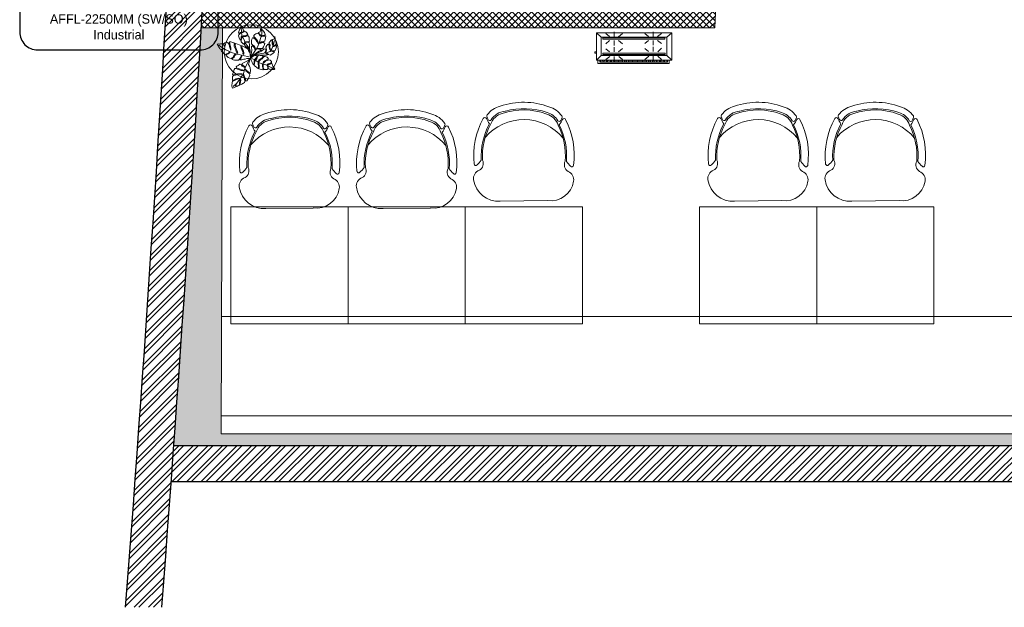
# Model space of a CAD drawing. Header units: millimetres. Extents: x 256680 to 410391, y -77299 to -22623.
# Tile 156 of 241: x 363954 to 369416, y -34256 to -30999. Entities that reach past the tile are written whole.
import ezdxf

# ---------------------------------------------------------------- set-up
doc = ezdxf.new("R2010")
doc.units = ezdxf.units.MM
doc.header["$LTSCALE"] = 2.5
doc.linetypes.add('HIDDENX2', pattern=[19.05, 12.7, -6.35])
for name, color, linetype, lineweight in [('ELEVATION 1', 143, 'Continuous', 18), ('ELEVATION 3', 23, 'Continuous', 13), ('FURNITURES', 30, 'Continuous', 15), ('HATCH LIGHT', 250, 'Continuous', 0), ('L4', 7, 'Continuous', 25), ('TREES', 55, 'Continuous', 5), ('WALL', 132, 'Continuous', 25)]:
    doc.layers.add(name, color=color, linetype=linetype, lineweight=lineweight)
doc.styles.add('CKD_Dimension Text', font='BOOKOSI.TTF')

# ---------------------------------------------------------------- blocks, each defined once
blk = doc.blocks.new('04P-CH~1')
blk.add_line((-0.6031, 0.6002), (-0.3259, 0.597))
for centre, radius, start, end in [((-0.6123, 0.4516), 0.1489, 86.45826, 170.84441), ((-0.3081, 0.4618), 0.1363, 9.13239, 97.50787), ((-0.7092, 0.4672), 0.0508, 170.84441, 251.00231), ((-0.2234, 0.474), 0.0508, 290.59406, 10.75195), ((-0.7491, 0.3792), 0.0464, 334.70337, 59.67207), ((-0.181, 0.3871), 0.0464, 121.92429, 206.89299), ((-0.3026, 0.3344), 0.456, 173.92961, 208.62433), ((-0.7462, 0.3807), 0.01, 46.56635, 168.96112), ((-0.9103, 0.2073), 0.2488, 38.01323, 46.56635), ((-0.3125, 0.3391), 0.4025, 176.94568, 208.36885), ((-0.3123, 0.339), 0.3954, 177.0537, 208.52316), ((-0.6165, 0.3348), 0.3954, 333.0732, 4.54266), ((-0.6164, 0.3348), 0.4025, 333.22752, 4.65068), ((-0.6261, 0.3299), 0.456, 332.97204, 7.66676), ((-0.0151, 0.2198), 0.2488, 135.03001, 143.58313), ((-0.184, 0.3885), 0.01, 12.63524, 135.03001), ((-0.465, 0.421), 0.2985, 220.6848, 320.38834), ((-0.6935, 0.1195), 0.01, 200.82595, 338.53261), ((-0.5509, 0.0634), 0.1433, 143.88699, 158.53261), ((-0.5509, 0.0634), 0.1371, 154.57208, 162.69848), ((-0.6657, 0.118), 0.01, 32.6756, 154.57208), ((-0.5651, 0.1825), 0.1, 198.86575, 254.77146), ((-0.5651, 0.1825), 0.1095, 212.6756, 265.19021), ((-0.3595, 0.1854), 0.1, 286.8249, 342.73061), ((-0.3595, 0.1854), 0.1095, 286.8249, 328.92077), ((-0.2571, 0.1237), 0.01, 27.02428, 148.92077), ((-0.3704, 0.0659), 0.1433, 23.06375, 37.70938), ((-0.3704, 0.0659), 0.1371, 18.89788, 27.02428), ((-0.2294, 0.126), 0.01, 203.06375, 340.77041), ((-0.6722, 0.1012), 0.01, 162.69848, 217.18732), ((-0.5651, 0.1825), 0.1445, 217.18732, 254.77146), ((-0.4661, 0.4573), 0.3918, 251.35616, 290.2402), ((-0.5751, 0.0635), 0.01, 75.17077, 85.19021), ((-0.4624, 0.4792), 0.4208, 254.83048, 288.66311), ((-0.3595, 0.1854), 0.1445, 286.8249, 324.40904), ((-0.2501, 0.1071), 0.01, 324.40904, 18.89788), ((-0.4661, 0.456), 0.435, 251.64897, 289.94739)]:
    blk.add_arc(centre, radius, start, end)
blk = doc.blocks.new('sdfvx')
at = {"layer": 'TREES'}
for p, q in [((2.9, 3.2), (23.7, -7.5)), ((23.7, -7.5), (56.9, -26.3)), ((56.9, -26.3), (77.7, -35.4)), ((77.7, -35.4), (104.4, -43.9)), ((104.4, -43.9), (135.7, -59.1)), ((135.7, -59.1), (160.2, -69.7))]:
    blk.add_line(p, q, dxfattribs=at)
for points in [[(-1.3, 38.9), (-10.2, 63.8), (-20.1, 72.7), (-38.5, 89.1), (-41, 94.8), (-40, 99.2), (-37.3, 106.3), (-39.7, 109.6), (-43.8, 101.4), (-47.3, 97), (-51.7, 101.3), (-56.3, 106.6), (-63.8, 112.6), (-64.3, 123), (-61.4, 131.8), (-57.4, 142.4), (-57.9, 150.7), (-62.5, 147.3), (-63.1, 140.3), (-66.7, 129.6), (-69.9, 124.7), (-73, 128.9), (-76.7, 141), (-81.1, 153.7), (-79.6, 161.3), (-71, 168.8), (-62.4, 177.1), (-67.7, 177.4), (-73.1, 171.6), (-80.7, 171), (-79.9, 182.5), (-74.7, 195), (-69.7, 206.8), (-65.6, 218.2), (-52.1, 202.6), (-49.2, 193.9), (-45.2, 189.6), (-48.3, 182.9), (-55.8, 179.5), (-58.2, 174.4), (-51.6, 177.2), (-43.2, 180.6), (-40.1, 184.7), (-32.8, 180.7), (-24.7, 173.7), (-18.8, 162.9), (-29.3, 155.8), (-42, 154.3), (-50.9, 153), (-51.1, 148.9), (-42.3, 149.3), (-31.9, 149.5), (-21.4, 153), (-15.1, 153.7), (-10, 145.9), (-8.3, 134.5), (-9.4, 127.2), (-7.5, 117.4), (-13.9, 112.9), (-26.6, 113.9), (-32.9, 113.6), (-33, 110.2), (-27.1, 110.6), (-14, 109.2), (-8.2, 109.6), (-7.2, 90.4), (-5.9, 70.7), (-1.8, 49.8)], [(165.3, 149.4), (168, 135.7), (170.3, 123.2), (173.6, 104), (174.2, 97.3), (162.8, 88.9), (155.4, 86.4), (153.3, 82.6), (157.9, 82.5), (165.2, 84.5), (171.4, 88.6), (176.4, 87.9), (177.7, 79.6), (174, 71.6), (168.5, 54.1), (162.5, 51.5), (150.8, 51.1), (141, 53.5), (137.8, 52), (142, 49.8), (155.1, 45.4), (163, 44.3), (161, 40.6), (154.2, 36), (144.2, 29.8), (134.1, 22.7), (122.5, 26.3), (113, 34.8), (105.2, 36.9), (109.2, 32.8), (116.2, 28.3), (115.5, 23.8), (108.8, 23.2), (87.1, 23.3), (50.4, 25.6), (31.9, 26.7), (52.7, 37.4), (75.6, 49.3), (91.7, 66.2), (103.1, 64), (104.3, 54.8), (97.8, 41.5), (99.6, 39.8), (106.4, 48.4), (109, 59.7), (105.8, 69.2), (104.5, 77.5), (110, 87.8), (118, 97.8), (126.8, 91.5), (127.1, 76.3), (130.8, 60.1), (135.3, 55.9), (133.8, 66.7), (132, 78.6), (132.6, 89.7), (128.7, 98.3), (124.6, 105), (130.5, 114.2), (137.8, 122.3), (142.4, 126.7), (147.2, 117.4), (147.2, 99.7), (150.4, 90.6), (152.3, 96.9), (151.2, 113.8), (150.3, 121.5), (146.8, 129.1), (156.6, 130.2), (161.3, 131.1)], [(-226.4, 96.3), (-222.5, 90.6), (-218.1, 84.3), (-214.3, 76.7), (-209.3, 68.5), (-205.8, 62.3), (-199.3, 61.8), (-192.5, 63.4), (-185, 69.4), (-184.2, 65.8), (-190.2, 60.5), (-199.7, 59.2), (-200.3, 54.9), (-197, 50), (-189, 41.8), (-182.1, 34.7), (-173.8, 27.7), (-164.1, 30.8), (-154.9, 33.8), (-148, 39), (-141.9, 44.3), (-137.8, 41.9), (-144.9, 35.5), (-151.8, 30.7), (-159.8, 27.1), (-164.9, 25.1), (-168.4, 22.1), (-163.4, 17.4), (-150.9, 6.4), (-141, 1.5), (-132.1, -0.7), (-118.9, 8.4), (-112.5, 19.4), (-103.6, 28.7), (-97.7, 26.9), (-106.5, 20.7), (-112, 10.1), (-119.2, 2.7), (-124.9, -2.6), (-124.6, -7.1), (-118.5, -10.1), (-108.5, -11.6), (-96.6, -11.5), (-81.3, -12), (-74.5, -4.6), (-66.8, 9.3), (-62, 21.4), (-59.9, 14.5), (-66.7, 0.5), (-70.1, -4.8), (-71.8, -7.6), (-70, -10.1), (-59.2, -8.5), (-44.6, -5.3), (-36.4, -3.4), (-25.8, -0.1), (-18.2, 1), (-0.1, 1), (-1.3, 14.4), (-2.3, 32.1), (-6.4, 42.9), (-13, 52.6), (-16.8, 62.8), (-27.5, 71), (-39.3, 77.5), (-56.6, 86.2), (-59.3, 82.6), (-58.7, 71.5), (-53.1, 61.5), (-47.6, 50.5), (-45.4, 38.3), (-46.3, 28.8), (-49.6, 27.5), (-52.7, 30.6), (-50.9, 43.1), (-57.1, 55.4), (-61.2, 63.5), (-64.8, 78.1), (-64.2, 88.6), (-76.4, 92.5), (-88.6, 96.5), (-100.7, 101.3), (-104.7, 97.9), (-104.8, 90.9), (-99.2, 72), (-94.2, 60.8), (-90.2, 51.4), (-86.5, 37.2), (-91.3, 34.8), (-97.1, 49.7), (-102.7, 65.5), (-110.9, 82.1), (-111.5, 93.2), (-109.9, 101.8), (-113.6, 106.3), (-126.6, 110.8), (-132.6, 112.5), (-142.2, 112.6), (-145.3, 109.5), (-141.2, 101.4), (-139, 88.8), (-133.4, 73), (-132.6, 63.2), (-133.4, 57.6), (-136.8, 58.5), (-138.6, 67.1), (-142, 80.4), (-145.6, 95), (-151.7, 105.1), (-161.5, 110.5), (-166.9, 109.5), (-174.9, 105.8), (-180.3, 99.1), (-175.7, 85.2), (-179.4, 80.5), (-180.9, 88.6), (-184.6, 96.6), (-187.4, 101.9), (-194.7, 99.9), (-204.5, 99.1), (-210.9, 97.3), (-219.5, 99)], [(165.1, -71.2), (159.6, -74.1), (154.6, -75.3), (145.4, -74.3), (134.4, -73), (125.4, -72.4), (121.2, -68.6), (120.5, -61.7), (119.5, -53.5), (116.4, -52.4), (117.8, -58.4), (118, -66.2), (116.4, -72.4), (113.3, -73.9), (106.1, -74.4), (99.3, -75.4), (93.8, -75.2), (87.5, -69.5), (86.7, -57.8), (86.1, -48.1), (85.7, -40), (81.7, -40.7), (82.2, -53), (84, -64.8), (85.6, -72.1), (86, -76), (83.9, -76.7), (74, -74.3), (65.6, -71.8), (57.6, -69.4), (58.1, -59.2), (57.7, -46.3), (56.1, -35.4), (56.3, -29.3), (53.9, -26.1), (52.1, -29.7), (53, -40.8), (55.2, -50.7), (54.8, -59.7), (51.1, -67.5), (47, -64.7), (41.7, -59.4), (33.7, -54.4), (25.8, -46.5), (26, -34.3), (29.2, -20.6), (28.5, -12.1), (25.8, -15.3), (24.9, -21.9), (24.1, -31.8), (23, -37.1), (23.3, -41.6), (20.5, -41.2), (16.6, -36.5), (11.4, -28), (8.7, -20.2), (4, -10.5), (0, 0), (6.9, 7.7), (15.7, 13.2), (22, 18.4), (29.3, 20.6), (39.7, 20.7), (46, 17.5), (43.2, 11.8), (36.5, 3.4), (32.2, -2.1), (31.3, -6.4), (37.3, -7.3), (41.9, -1.5), (48.6, 13.3), (52.7, 19.4), (56.9, 21.7), (65.2, 21.5), (75, 20.1), (81.5, 18.5), (84.9, 12.6), (78.6, 5.1), (66, -4.3), (57.2, -11.8), (54.6, -18.8), (56.7, -22), (62.7, -14.2), (71.1, -7.3), (79.6, -1.5), (86.6, 6.9), (92, 13.2), (97.6, 14), (106.7, 12), (113.3, 8.8), (122.3, -2.1), (113.4, -6), (97.1, -16.5), (89.3, -23.5), (85.4, -28.4), (84.1, -33.3), (89, -32.7), (94.3, -24.8), (105.1, -16.7), (114.6, -13.3), (125.3, -8), (133, -10.7), (138.6, -16.4), (142.1, -21.4), (143.2, -27.9), (131.4, -33), (120.9, -37), (114.1, -41.5), (116.9, -44.5), (124.5, -40.7), (132, -37.9), (142.5, -32.1), (145.8, -33.8), (147.3, -38.9), (151, -51.6), (157.4, -60.3), (163.3, -68.5)], [(-123.3, -201.7), (-115.2, -199.8), (-109.7, -197.5), (-103.9, -193.6), (-101.9, -186.6), (-99.6, -177.6), (-96.6, -178.6), (-97.7, -186.2), (-96.2, -190.1), (-93, -189.5), (-86.1, -185.3), (-79.5, -182.6), (-75.7, -177.9), (-74, -166.3), (-71.8, -151), (-70.6, -142.4), (-67.8, -140.7), (-66.9, -145.5), (-68.2, -160.6), (-71.6, -175.8), (-68.4, -178.3), (-59.5, -173.5), (-52.9, -170.8), (-46.7, -167.6), (-41.8, -162.6), (-39.4, -153.1), (-41.9, -137.7), (-45.2, -124.7), (-50, -111.1), (-48.8, -106), (-45.6, -109.1), (-43.5, -116.7), (-39.5, -128.1), (-33.8, -143), (-33.6, -152.9), (-25.7, -152.5), (-17.5, -141.2), (-13.6, -136), (-10.4, -128.2), (-3.8, -112.8), (-12.3, -100), (-21, -93.4), (-31.4, -83.1), (-34.5, -75.4), (-35.3, -70.1), (-32.1, -73.1), (-28, -81), (-18.3, -89.1), (-7.8, -99), (-2.4, -101.8), (-1.3, -97.3), (-1.1, -81.2), (-2.8, -64.4), (-6.2, -52), (-12.8, -40.1), (-11.6, -31.5), (-1.8, -3.3), (-15.6, -12.7), (-30.1, -19.5), (-56.8, -34.4), (-57, -36.5), (-52.4, -45.6), (-38.5, -56.1), (-36.4, -63.7), (-41.7, -60.3), (-56.4, -51.8), (-64.2, -39.6), (-70.3, -38.2), (-71, -37.8), (-73.4, -39.2), (-84.9, -46.4), (-93.4, -51.9), (-98.3, -56.9), (-95.6, -63), (-83.6, -66.8), (-70.3, -71.8), (-53.5, -77.8), (-46.3, -81.5), (-49.5, -82.1), (-63.3, -80.6), (-81.6, -74.3), (-99.8, -67.6), (-106.5, -67.1), (-111.7, -74.2), (-116.5, -89.6), (-120.7, -100.9), (-122.1, -110.6), (-110.6, -109.6), (-88.9, -103.4), (-71.2, -103.3), (-59.3, -103.5), (-60.4, -107.5), (-73.3, -106.7), (-86.6, -108.9), (-101.8, -113.5), (-115.1, -115.7), (-121.6, -121.5), (-122.8, -133.3), (-123.1, -146.2), (-109.4, -145.1), (-97.1, -139.1), (-81.9, -134.5), (-73.3, -135.7), (-83.6, -138.9), (-99.9, -143.8), (-113.4, -151.2), (-121.9, -152.6), (-124.2, -168.4), (-126.1, -181.6), (-127.3, -190.3), (-125.5, -195.2)]]:
    blk.add_lwpolyline(points, close=True, dxfattribs=at)
for points in [[(-7.7, 66.8), (-34.5, 102.6), (-43.2, 125.8), (-58.3, 156.2), (-62.1, 181.6), (-63.4, 210.4)], [(2.2, 10.2), (5, 26.5), (7.7, 41.8), (8.4, 57.4), (7.3, 73.8), (6.7, 84), (10.9, 85.4), (20.8, 79.9), (26.7, 71.5), (30.3, 61.8), (35.2, 64.2), (32.3, 72.2), (26.8, 83.1), (15.1, 89.8), (6.3, 99.2), (6.9, 110.2), (7.1, 121.9), (9.1, 132.2), (13.9, 141.1), (21, 141.1), (36.3, 127.8), (44, 114.5), (50.8, 101.9), (54.9, 105.9), (50.8, 116.1), (43.8, 127.2), (30.5, 140.8), (22.2, 149.5), (22.3, 157.1), (29.8, 163.6), (36.9, 167.7), (48.9, 173), (57.9, 165.2), (64.3, 153.6), (70.6, 151.7), (68.9, 157.5), (61, 166.2), (54, 173.3), (55.4, 176.1), (65.7, 181.2), (68.5, 193.5), (70.1, 204.9), (77.6, 196.7), (85.9, 187.4), (95.3, 175.5), (99.2, 163.8), (95.7, 157.2), (81.7, 155.2), (73.9, 153.2), (76.3, 148.9), (88.2, 150.7), (97, 152), (103.2, 153.1), (101.4, 140.7), (100.2, 128.7), (98.3, 118.9), (91.2, 115.3), (73.5, 112.3), (66.4, 108.3), (63.1, 103.2), (69.4, 104.8), (77, 108.3), (88.7, 108.6), (96.2, 101), (93.8, 87.6), (88.4, 78.3), (81.4, 68.2), (73.3, 68.3), (56, 67.8), (45, 68.4), (48.1, 65.4), (57.4, 63), (70.4, 62.2), (72.5, 59.3), (68.4, 55.4), (58.9, 49.1), (48.3, 42.1), (2.2, 10.2)], [(7.1, 16.6), (24.6, 42.9), (45.7, 73.3), (59.9, 105.2), (68.8, 135.8), (76.5, 164.5), (77.1, 183.1), (72.5, 197)], [(-11.4, 11.4), (-48.8, 21.2), (-90, 28.5), (-123.3, 39), (-167.1, 59.3), (-204.3, 81.9), (-215.3, 91.4)], [(49, 29.8), (74.4, 33.8), (106, 38.8), (132.5, 47.2), (145.5, 66.6), (156.7, 95.3), (163.7, 123.1)], [(-10.9, -12.4), (-38, -67.1), (-48.5, -100.9), (-65.4, -131.7), (-95.4, -170.4), (-117.8, -189)]]:
    blk.add_lwpolyline(points, dxfattribs=at)
for radius, start, end in [(74.1, 67.95601, 75.26504), (74.1, 51.32077, 54.25267), (74.1, 9.82277, 13.08212), (101.6, 19.22151, 20.02126), (101.6, 238.66923, 240.98647)]:
    blk.add_arc((2.6, 7.3), radius, start, end, dxfattribs=at)
blk = doc.blocks.new('kjdfhjakld')
for points in [[(221, 83.3), (-278.8, 83.3), (-278.8, -97.2), (221, -97.2)], [(198.2, 97.9), (-249.8, 97.9), (-249.8, 83.3), (198.2, 83.2)], [(190.4, 52.9), (190.4, -69.3), (-247.4, -69.3), (-247.4, 52.9)], [(-247.4, -69.3), (190.4, -69.3), (190.4, 52.9), (-247.4, 52.9)], [(179.9, 46.6), (-235, 46.6), (-235, 38.3), (179.9, 38.3)], [(-235, 38.3), (179.9, 38.3), (179.9, 46.6), (-235, 46.6)], [(179.6, -56.2), (-233, -56.2), (-233, -64.5), (179.6, -64.5)], [(-233, -64.5), (179.6, -64.5), (179.6, -56.2), (-233, -56.2)]]:
    blk.add_lwpolyline(points, close=True)
for points in [[(-247.4, 52.9), (-278.2, 80.9), (-278.2, 80.9)], [(212.7, 83.3), (212.7, 106.6), (-261.8, 106.6), (-261.8, 83.3)], [(-261.8, 83.3), (-261.8, 106.6), (212.7, 106.6), (212.7, 83.3)], [(-241.7, 83.2), (-241.6, 97.6), (-241.6, 97.6)], [(-231.3, 85.5), (-231.2, 97.5), (-231.2, 97.5)], [(-223.3, 85.4), (-223.2, 97.5), (-223.2, 97.5)], [(-212.8, 85.3), (-212.7, 97.4), (-212.7, 97.4)], [(-186, 58.2), (-210, 79.1), (-210, 79.1)], [(-204.8, 85.3), (-204.7, 97.3), (-204.7, 97.3)], [(-196.8, 85.2), (-196.7, 97.2), (-196.7, 97.2)], [(-186.3, 85.1), (-186.2, 97.1), (-186.2, 97.1)], [(-177.5, 85), (-177.4, 97.1), (-177.4, 97.1)], [(-167.9, 85), (-167.8, 97), (-167.8, 97)], [(-159.1, 84.9), (-159, 96.9), (-159, 96.9)], [(-154.7, 58.1), (-154.6, 89.4), (-154.6, 89.4)], [(-151, 84.8), (-150.9, 96.8), (-150.9, 96.8)], [(-140.6, 84.7), (-140.5, 99.2), (-140.5, 99.2)], [(-132.6, 84.7), (-132.4, 99.1), (-132.4, 99.1)], [(-125.8, 58), (-99.3, 80.4), (-99.3, 80.4)], [(-124.5, 84.6), (-124.4, 99), (-124.4, 99)], [(-114.1, 84.5), (-114, 98.9), (-114, 98.9)], [(-106.1, 84.4), (-106, 98.9), (-106, 98.9)], [(-95.7, 84.3), (-95.5, 98.8), (-95.5, 98.8)], [(-87.6, 84.3), (-87.5, 98.7), (-87.5, 98.7)], [(-79.6, 84.2), (-79.5, 98.7), (-79.5, 98.7)], [(-69.2, 84.1), (-69, 98.6), (-69, 98.6)], [(-61.1, 84), (-61, 98.5), (-61, 98.5)], [(-50.7, 84), (-52.2, 98.4), (-52.2, 98.4)], [(-42.7, 83.9), (-42.6, 98.3), (-42.6, 98.3)], [(-33.9, 83.8), (-33.7, 98.3), (-33.7, 98.3)], [(-23.4, 83.7), (-23.3, 98.2), (-23.3, 98.2)], [(-15.4, 83.7), (-15.3, 98.1), (-15.3, 98.1)], [(-7.4, 83.6), (-7.3, 98), (-7.3, 98)], [(3.1, 83.5), (3.2, 98), (3.2, 98)], [(11.1, 83.4), (11.2, 97.9), (11.2, 97.9)], [(21.5, 83.3), (21.6, 97.8), (21.6, 97.8)], [(29.5, 83.3), (29.7, 97.7), (29.7, 97.7)], [(37.6, 83.2), (37.7, 97.7), (37.7, 97.7)], [(48, 83.1), (48.1, 97.6), (48.1, 97.6)], [(73.2, 59.7), (48.4, 79.9), (48.4, 79.9)], [(56, 83.1), (56.1, 97.5), (56.1, 97.5)], [(64.9, 83), (65, 97.4), (65, 97.4)], [(74.5, 84.5), (74.6, 97.3), (74.6, 97.3)], [(83.3, 84.4), (83.4, 97.3), (83.4, 97.3)], [(93, 84.4), (93.1, 97.2), (93.1, 97.2)], [(101.8, 84.3), (101.9, 97.1), (101.9, 97.1)], [(103.7, 59.6), (103.8, 90.1), (103.8, 90.1)], [(109.8, 84.2), (109.9, 97), (109.9, 97)], [(120.2, 84.1), (120.4, 97), (120.4, 97)], [(128.3, 84.1), (128.4, 96.9), (128.4, 96.9)], [(132.6, 59.5), (159.2, 79.5), (159.2, 79.5)], [(138.7, 84), (136.4, 96.8), (136.4, 96.8)], [(146.7, 83.9), (146.8, 96.7), (146.8, 96.7)], [(154.8, 83.8), (154.9, 96.7), (154.9, 96.7)], [(165.2, 83.7), (165.3, 98.2), (165.3, 98.2)], [(173.2, 83.7), (173.3, 98.1), (173.3, 98.1)], [(182, 83.6), (182.2, 98), (182.2, 98)], [(190.4, 52.9), (221, 83.3), (221, 83.3)], [(191.7, 83.5), (191.8, 98), (191.8, 98)], [(-186.1, 27.7), (-210.3, 5.3), (-210.3, 5.3)], [(-154.8, 27.6), (-154.9, -3.7), (-154.9, -3.7)], [(-124.3, 27.5), (-99.5, 6.5), (-99.5, 6.5)], [(75.5, 28.4), (48.2, 6), (48.2, 6)], [(103.6, 28.3), (103.5, -2.2), (103.5, -2.2)], [(134.9, 28.2), (158.9, 8.1), (158.9, 8.1)], [(220.8, 28), (231.2, 27.9), (231.3, 38.4), (220.8, 38.4)], [(-183.9, -46.2), (-210.4, -26), (-210.4, -26)], [(-155.1, -46.3), (-155, -15.8), (-155, -15.8)], [(-124.6, -46.4), (-99.6, -26.4), (-99.6, -26.4)], [(75.3, -47), (48.1, -24.5), (48.1, -24.5)], [(103.4, -45.5), (103.5, -14.2), (103.5, -14.2)], [(134.7, -45.6), (158.8, -24.8), (158.8, -24.8)], [(-247.4, -69.3), (-278.8, -97.2), (-278.8, -97.2)], [(-184, -73.5), (-210.6, -93.4), (-210.6, -93.4)], [(-155.1, -73.6), (-155.2, -104.1), (-155.2, -104.1)], [(-124.6, -73.7), (-99.8, -93.8), (-99.8, -93.8)], [(75.2, -71.9), (47.9, -92.7), (47.9, -92.7)], [(103.3, -72), (103.2, -103.3), (103.2, -103.3)], [(134.6, -72.1), (158.6, -93), (158.6, -93)], [(190.4, -69.3), (220.4, -97.2), (220.4, -97.2)]]:
    blk.add_lwpolyline(points)

msp = doc.modelspace()

# ---------------------------------------------------------------- hatches: boundary and pattern name
at = {"layer": 'HATCH LIGHT', "true_color": 0x636466}
h = msp.add_hatch(dxfattribs=at)
h.set_pattern_fill('ANSI32', color=251, scale=6)
h.set_pattern_definition([(45, (300231.21, -46725.026), (-40.411153, 40.411153), []), (45, (300258.15, -46725.026), (-40.411153, 40.411153), [])])
h.paths.add_polyline_path([(377374.1, -32590), (377180.1, -32638.8), (377361.6, -33359.7), (364809, -33359.6, -0.000263), (364794.5, -33559.6), (377618.3, -33559.7)])
h.paths.add_polyline_path([(365222.9, -25157.1), (365022.9, -25157.1, -0.011972), (364541.6, -34256), (364742.2, -34256, 0.01196)])
h.paths.add_polyline_path([(365206.6, -25697.6), (374885.5, -26046.6, 0.003501), (375379.6, -26800.6), (375547.2, -26691.5), (374997.1, -25850.5), (365212.8, -25497.7, -0.000262)])
h = msp.add_hatch(dxfattribs=at)
h.set_pattern_fill('ANSI37', color=251, scale=8)
h.set_pattern_definition([(45, (300231.21, -46725.026), (-17.960512, 17.960512), []), (135, (300231.21, -46725.026), (-17.960512, -17.960512), [])])
edge = h.paths.add_edge_path()
edge.add_line((368000.1, -25798.3), (365206.6, -25697.6))
edge.add_arc((174809.2, -19659.4), 190493.1, 356.573537, 358.183559, ccw=False)
edge.add_line((364961.8, -31044.7), (367811, -31044.7))
edge.add_line((367811, -31044.7), (367937.5, -27535.7))
edge.add_line((367937.5, -27535.7), (367837.5, -27532.1))
edge.add_line((367837.5, -27532.1), (367808.3, -28343.5))
edge.add_line((367808.3, -28343.5), (367808.3, -28343.5))
edge.add_line((367808.3, -28343.5), (367743.4, -30142.4))
edge.add_line((367743.4, -30142.4), (367714.5, -30944.7))
edge.add_line((367714.5, -30944.7), (365082.8, -30944.7))
edge.add_line((365082.8, -30944.7), (365208.8, -27449.3))
edge.add_line((365208.8, -27449.3), (366208.2, -27485.3))
edge.add_line((366208.2, -27485.3), (366249.6, -27486.8))
edge.add_line((366249.6, -27486.8), (366253.2, -27386.9))
edge.add_line((366253.2, -27386.9), (365212.4, -27349.3))
edge.add_line((365212.4, -27349.3), (365268.3, -25799.9))
edge.add_line((365268.3, -25799.9), (366767.4, -25853.9))
edge.add_line((366767.4, -25853.9), (366756.6, -26153.7))
edge.add_line((366756.6, -26153.7), (366733.1, -26801.7))
edge.add_line((366733.1, -26801.7), (366730.5, -26874.9))
edge.add_line((366730.5, -26874.9), (366830.4, -26878.5))
edge.add_line((366830.4, -26878.5), (366867.2, -25857.5))
edge.add_line((366867.2, -25857.5), (367896.6, -25894.7))
edge.add_line((367896.6, -25894.7), (367870, -26632.7))
edge.add_line((367870, -26632.7), (367969.9, -26636.3))
edge.add_line((367969.9, -26636.3), (368000.1, -25798.3))
h = msp.add_hatch(dxfattribs=at)
h.set_pattern_fill('ANSI36', color=251, scale=7)
h.set_pattern_definition([(45, (300231.21, -46725.026), (11.786586, 43.2174826), [55.5625, -11.1125, 0, -11.1125])])
h.paths.add_polyline_path([(377361.6, -33359.7), (377180.1, -32638.8), (377117.1, -32654.7), (377278.3, -33294.7), (365072, -33294.6), (365079.2, -31044.7), (364961.8, -31044.7, -0.003045), (364809, -33359.6)])

# ---------------------------------------------------------------- linework, layer by layer
at = {"layer": 'ELEVATION 1'}
for q in [(367937.5, -27535.7), (364961.8, -31044.7)]:
    msp.add_line((367811, -31044.7), q, dxfattribs=at)
msp.add_lwpolyline([(365079.2, -31044.7), (365072, -33294.6), (377278.3, -33294.7), (377117.1, -32654.7), (377180.1, -32638.8)], dxfattribs=at)
at = {"layer": 'ELEVATION 3'}
msp.add_circle((365239.1, -31177.3), 150, dxfattribs=at)
at = {"layer": 'FURNITURES'}
msp.add_line((365074.1, -32644.6), (377156.8, -32644.7), dxfattribs=at)
for points in [[(365776.1, -32685.5), (365776.1, -32035.5), (365126.1, -32035.5), (365126.1, -32685.5)], [(366426.1, -32685.5), (366426.1, -32035.5), (365776.1, -32035.5), (365776.1, -32685.5)], [(367076.1, -32685.5), (367076.1, -32035.5), (366426.1, -32035.5), (366426.1, -32685.5)], [(368376.1, -32685.5), (368376.1, -32035.5), (367726.1, -32035.5), (367726.1, -32685.5)], [(369026.1, -32685.5), (369026.1, -32035.5), (368376.1, -32035.5), (368376.1, -32685.5)]]:
    msp.add_lwpolyline(points, close=True, dxfattribs=at)
msp.add_lwpolyline([(365072.3, -33194.6), (377253.1, -33194.7)], dxfattribs=at)
at = {"layer": 'L4', "color": 7, "linetype": 'Continuous', "elevation": -24820.1}
msp.add_lwpolyline([(363953.8, -30568.1), (363953.8, -31067.7, 0.414214), (364052.7, -31166.7), (364955.7, -31166.7, 0.414214), (365054.6, -31067.7), (365054.6, -30568.1, 0.414214), (364955.7, -30469.2), (364052.7, -30469.2, 0.414214)], format="xyb", close=True, dxfattribs=at)
at = {"layer": 'WALL'}
for p, q in [((364809, -33359.6), (377361.6, -33359.7)), ((364794.5, -33559.6), (377618.3, -33559.7))]:
    msp.add_line(p, q, dxfattribs=at)
for radius, start, end in [(190293.1, 355.600756, 358.344479), (190493.1, 355.605384, 358.346214)]:
    msp.add_arc((174809.2, -19659.4), radius, start, end, dxfattribs=at)

# ---------------------------------------------------------------- block references
at = {"layer": 'FURNITURES', "xscale": -946.5666576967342, "yscale": 946.5666576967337, "zscale": 946.5666576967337, "rotation": 179.9995000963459}
for p in [(367190.8, -31437), (368490.8, -31437), (369140.8, -31437), (365890.8, -31477.8), (366540.8, -31477.8)]:
    msp.add_blockref('04P-CH~1', p, dxfattribs=at)
at = {"layer": 'HATCH LIGHT', "linetype": 'HIDDENX2', "xscale": 0.8349327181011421, "yscale": 0.8349327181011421, "zscale": 0.8349327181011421, "rotation": 180}
msp.add_blockref('kjdfhjakld', (367338.3, -31153.2), dxfattribs=at)
at = {"layer": 'TREES', "xscale": 0.8164613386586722, "yscale": 0.8164613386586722, "zscale": 0.8164613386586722}
msp.add_blockref('sdfvx', (365234.4, -31214.2), dxfattribs=at)

# ---------------------------------------------------------------- texts
at = {"layer": 'L4', "color": 4, "linetype": 'Continuous', "insert": (364503.9, -30821.3), "char_height": 52.272, "width": 991.627, "attachment_point": 5, "style": 'CKD_Dimension Text'}
msp.add_mtext('{\\C7;FOR  \\PVER. REFER / FREEZER\\P16\\fCentury Gothic|b0|i0|c238|p34;A,220V,1P+N+E\\P (I PHX 1NO)\\fCentury Gothic|b0|i0|c0|p34; \\PBOTTOM LINE \\PAFFL-2250MM \\fCentury Gothic|b0|i0|c238|p34;(SW/SO)\\PIndustrial} ', dxfattribs=at)

doc.saveas('drawing.dxf')
